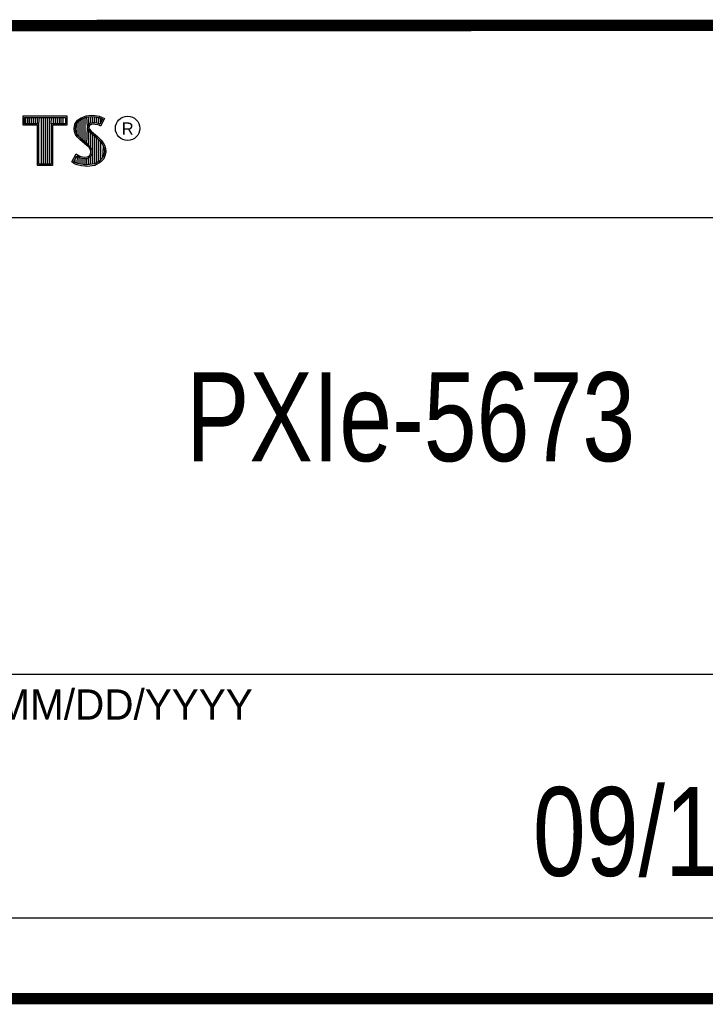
# Model space of a CAD drawing. Header units: inches. Extents: x 0.2 to 16.8, y 0.1 to 10.8.
# Tile 13 of 22: x 14.2 to 15.4, y 0.2 to 2. Entities that reach past the tile are written whole.
import ezdxf

# ---------------------------------------------------------------- set-up
doc = ezdxf.new("R2010")
doc.units = ezdxf.units.IN
doc.header["$LTSCALE"] = 0.935
doc.header["$MEASUREMENT"] = 0
doc.layers.get('0').update_dxf_attribs({"linetype": 'CONTINUOUS'})
doc.styles.get("Standard").update_dxf_attribs({"font": 'txt', "width": 0.8})

msp = doc.modelspace()

# ---------------------------------------------------------------- linework, layer by layer
at = {"color": 2, "linetype": 'CONTINUOUS'}
for p, q in [((13.0652, 1.9695), (16.745, 1.9695)), ((14.2237, 1.8113), (14.3005, 1.8113)), ((14.2237, 1.795), (14.2237, 1.8113)), ((14.2262, 1.8087), (14.2979, 1.8087)), ((14.2262, 1.7975), (14.2262, 1.8087)), ((14.2282, 1.7975), (14.2282, 1.8087)), ((14.2317, 1.7975), (14.2317, 1.8087)), ((14.2351, 1.7975), (14.2351, 1.8087)), ((14.2386, 1.7975), (14.2386, 1.8087)), ((14.2421, 1.7975), (14.2421, 1.8087)), ((14.2456, 1.7975), (14.2456, 1.8087)), ((14.249, 1.7975), (14.249, 1.8087)), ((14.2514, 1.7975), (14.2525, 1.8087)), ((14.256, 1.7266), (14.256, 1.8087)), ((14.2595, 1.7266), (14.2595, 1.8087)), ((14.2629, 1.7266), (14.2629, 1.8087)), ((14.2664, 1.7266), (14.2664, 1.8087)), ((14.2699, 1.7266), (14.2699, 1.8087)), ((14.2727, 1.7975), (14.2734, 1.8087)), ((14.2768, 1.7975), (14.2768, 1.8087)), ((14.2803, 1.7975), (14.2803, 1.8087)), ((14.2838, 1.7975), (14.2838, 1.8087)), ((14.2873, 1.7975), (14.2873, 1.8087)), ((14.2907, 1.7975), (14.2907, 1.8087)), ((14.2942, 1.7975), (14.2942, 1.8087)), ((14.2979, 1.8087), (14.2979, 1.7975)), ((14.3005, 1.8113), (14.3005, 1.795)), ((14.3147, 1.797), (14.3194, 1.8038)), ((14.3171, 1.796), (14.3212, 1.8021)), ((14.3194, 1.8038), (14.3255, 1.8083)), ((14.3212, 1.8021), (14.3268, 1.8061)), ((14.322, 1.7748), (14.322, 1.8026)), ((14.3255, 1.8083), (14.3342, 1.8118)), ((14.3255, 1.7713), (14.3255, 1.8052)), ((14.3268, 1.8061), (14.3349, 1.8093)), ((14.329, 1.7684), (14.329, 1.807)), ((14.3325, 1.7655), (14.3325, 1.8084)), ((14.3342, 1.8118), (14.3438, 1.8128)), ((14.3349, 1.8093), (14.3439, 1.8103)), ((14.337, 1.7936), (14.3359, 1.8094)), ((14.3394, 1.7967), (14.3394, 1.8098)), ((14.3429, 1.7984), (14.3429, 1.8102)), ((14.3438, 1.8128), (14.3503, 1.8124)), ((14.3439, 1.8103), (14.3499, 1.8099)), ((14.3464, 1.7991), (14.3464, 1.8101)), ((14.3498, 1.7991), (14.3498, 1.8099)), ((14.3499, 1.8099), (14.3567, 1.8085)), ((14.3503, 1.8124), (14.3573, 1.8109)), ((14.3533, 1.7985), (14.3533, 1.8092)), ((14.3567, 1.8085), (14.3607, 1.807)), ((14.3568, 1.7976), (14.3568, 1.8084)), ((14.3573, 1.8109), (14.3617, 1.8094)), ((14.3631, 1.806), (14.3586, 1.797)), ((14.3665, 1.8071), (14.3596, 1.7934)), ((14.3603, 1.8003), (14.3603, 1.8072)), ((14.3607, 1.807), (14.3631, 1.806)), ((14.3617, 1.8094), (14.3665, 1.8071)), ((14.2488, 1.795), (14.2237, 1.795)), ((14.2514, 1.7975), (14.2262, 1.7975)), ((14.2488, 1.724), (14.2488, 1.795)), ((14.2514, 1.7266), (14.2514, 1.7975)), ((14.2979, 1.7975), (14.2727, 1.7975)), ((14.2727, 1.7975), (14.2727, 1.7266)), ((14.3005, 1.795), (14.2753, 1.795)), ((14.2753, 1.795), (14.2753, 1.724)), ((14.3132, 1.7895), (14.3147, 1.797)), ((14.3138, 1.7838), (14.3132, 1.7895)), ((14.3158, 1.7893), (14.3171, 1.796)), ((14.3163, 1.7844), (14.3158, 1.7893)), ((14.318, 1.7798), (14.3163, 1.7844)), ((14.3186, 1.7785), (14.3186, 1.7981)), ((14.3359, 1.7626), (14.3368, 1.7911)), ((14.337, 1.7936), (14.3368, 1.7911)), ((14.3368, 1.7911), (14.3376, 1.7874)), ((14.3387, 1.7962), (14.337, 1.7936)), ((14.3376, 1.7874), (14.3413, 1.7829)), ((14.3411, 1.7979), (14.3387, 1.7962)), ((14.3395, 1.7928), (14.3393, 1.7913)), ((14.3393, 1.7913), (14.3399, 1.7886)), ((14.3394, 1.7594), (14.3394, 1.7852)), ((14.3405, 1.7944), (14.3395, 1.7928)), ((14.3399, 1.7886), (14.3431, 1.7847)), ((14.3422, 1.7956), (14.3405, 1.7944)), ((14.3442, 1.7988), (14.3411, 1.7979)), ((14.3447, 1.7964), (14.3422, 1.7956)), ((14.3431, 1.7847), (14.3546, 1.7751)), ((14.3474, 1.7992), (14.3442, 1.7988)), ((14.3474, 1.7967), (14.3447, 1.7964)), ((14.3506, 1.799), (14.3474, 1.7992)), ((14.3503, 1.7965), (14.3474, 1.7967)), ((14.3548, 1.7956), (14.3503, 1.7965)), ((14.3554, 1.7981), (14.3506, 1.799)), ((14.3572, 1.7949), (14.3548, 1.7956)), ((14.3583, 1.7972), (14.3554, 1.7981)), ((14.3596, 1.7934), (14.3572, 1.7949)), ((14.3586, 1.797), (14.3583, 1.7972)), ((14.3158, 1.7787), (14.3138, 1.7838)), ((14.3185, 1.7748), (14.3158, 1.7787)), ((14.3204, 1.7764), (14.318, 1.7798)), ((14.3237, 1.7695), (14.3185, 1.7748)), ((14.3255, 1.7714), (14.3204, 1.7764)), ((14.3357, 1.7595), (14.3237, 1.7695)), ((14.3375, 1.7613), (14.3255, 1.7714)), ((14.3413, 1.7829), (14.3529, 1.7732)), ((14.3429, 1.7552), (14.3429, 1.7815)), ((14.3464, 1.7266), (14.3464, 1.7787)), ((14.3498, 1.7271), (14.3498, 1.7758)), ((14.3529, 1.7732), (14.356, 1.7701)), ((14.3533, 1.7293), (14.3533, 1.7728)), ((14.3546, 1.7751), (14.3578, 1.7719)), ((14.356, 1.7701), (14.359, 1.767)), ((14.3568, 1.7306), (14.3568, 1.7693)), ((14.3578, 1.7719), (14.3609, 1.7686)), ((14.359, 1.767), (14.3624, 1.7626)), ((14.3609, 1.7686), (14.3645, 1.764)), ((14.3396, 1.7556), (14.3357, 1.7595)), ((14.3416, 1.7572), (14.3375, 1.7613)), ((14.3419, 1.752), (14.3396, 1.7556)), ((14.3442, 1.753), (14.3416, 1.7572)), ((14.3429, 1.7482), (14.3419, 1.752)), ((14.3455, 1.7483), (14.3442, 1.753)), ((14.3603, 1.7344), (14.3603, 1.7654)), ((14.3624, 1.7626), (14.3649, 1.7576)), ((14.3637, 1.7383), (14.3649, 1.7576)), ((14.3645, 1.764), (14.3672, 1.7586)), ((14.3649, 1.7576), (14.3661, 1.7537)), ((14.3661, 1.7537), (14.3665, 1.7485)), ((14.3672, 1.7586), (14.3686, 1.7542)), ((14.3686, 1.7542), (14.369, 1.7484)), ((14.3092, 1.7305), (14.317, 1.7449)), ((14.3125, 1.7314), (14.3178, 1.7412)), ((14.3151, 1.7296), (14.3151, 1.7361)), ((14.317, 1.7449), (14.3203, 1.7425)), ((14.3178, 1.7412), (14.319, 1.7404)), ((14.3186, 1.728), (14.319, 1.7404)), ((14.319, 1.7404), (14.3226, 1.7385)), ((14.3203, 1.7425), (14.3236, 1.7409)), ((14.322, 1.7272), (14.322, 1.7387)), ((14.3226, 1.7385), (14.3274, 1.7369)), ((14.3236, 1.7409), (14.3279, 1.7394)), ((14.3255, 1.7264), (14.3255, 1.7376)), ((14.3274, 1.7369), (14.3318, 1.7364)), ((14.3279, 1.7394), (14.3318, 1.7389)), ((14.329, 1.7259), (14.329, 1.7367)), ((14.3318, 1.7389), (14.3354, 1.7392)), ((14.3318, 1.7364), (14.336, 1.7367)), ((14.3325, 1.7254), (14.3325, 1.7363)), ((14.3354, 1.7392), (14.3381, 1.7403)), ((14.3359, 1.7252), (14.3359, 1.7367)), ((14.336, 1.7367), (14.3393, 1.738)), ((14.3381, 1.7403), (14.3407, 1.7421)), ((14.3393, 1.738), (14.3426, 1.7403)), ((14.3394, 1.7257), (14.3394, 1.7381)), ((14.3407, 1.7421), (14.3422, 1.7445)), ((14.3422, 1.7445), (14.3429, 1.7482)), ((14.3426, 1.7403), (14.3446, 1.7435)), ((14.3429, 1.7262), (14.3429, 1.7405)), ((14.3446, 1.7435), (14.3455, 1.7483)), ((14.3631, 1.7376), (14.358, 1.7319)), ((14.3653, 1.7362), (14.3596, 1.7299)), ((14.3657, 1.7434), (14.3631, 1.7376)), ((14.3681, 1.7427), (14.3653, 1.7362)), ((14.3665, 1.7485), (14.3657, 1.7434)), ((14.369, 1.7484), (14.3681, 1.7427)), ((14.2753, 1.724), (14.2488, 1.724)), ((14.2727, 1.7266), (14.2514, 1.7266)), ((14.3141, 1.7272), (14.3092, 1.7305)), ((14.3153, 1.7295), (14.3125, 1.7314)), ((14.3189, 1.7253), (14.3141, 1.7272)), ((14.3197, 1.7277), (14.3153, 1.7295)), ((14.326, 1.7238), (14.3189, 1.7253)), ((14.3264, 1.7263), (14.3197, 1.7277)), ((14.332, 1.7229), (14.326, 1.7238)), ((14.3322, 1.7254), (14.3264, 1.7263)), ((14.3363, 1.7227), (14.332, 1.7229)), ((14.3362, 1.7253), (14.3322, 1.7254)), ((14.3492, 1.727), (14.3362, 1.7253)), ((14.35, 1.7245), (14.3363, 1.7227)), ((14.358, 1.7319), (14.3492, 1.727)), ((14.3596, 1.7299), (14.35, 1.7245)), ((13.0653, 1.6329), (16.75, 1.6329)), ((13.0652, 0.8295), (16.745, 0.8295)), ((13.0652, 0.4005), (16.745, 0.4005)), ((13.0652, 0.2605), (16.745, 0.2605))]:
    msp.add_line(p, q, dxfattribs=at)
at = {"color": 7, "linetype": 'CONTINUOUS', "const_width": 0.02}
for points in [[(11.4718, 1.9702), (16.75, 1.9707)], [(0.25, 0.2586), (16.75, 0.2586)]]:
    msp.add_lwpolyline(points, dxfattribs=at)
at = {"color": 2, "linetype": 'CONTINUOUS'}
msp.add_circle((14.4074, 1.7896), 0.0215, dxfattribs=at)

# ---------------------------------------------------------------- texts
for s, height, p in [('R', 0.0217, (14.3971, 1.7782)), ('MM/DD/YYYY', 0.05325, (14.1765, 0.7494))]:
    msp.add_text(s, height=height, dxfattribs=at).set_placement(p)
at = {"color": 7, "linetype": 'CONTINUOUS', "char_height": 0.15625, "width": 1.125, "attachment_point": 2}
for s, insert in [('PXIe-5673\\P ', (14.9051, 1.3603)), ('09/18/09 ', (15.4455, 0.6307))]:
    msp.add_mtext(s, dxfattribs=dict(at, insert=insert))

doc.saveas('drawing.dxf')
